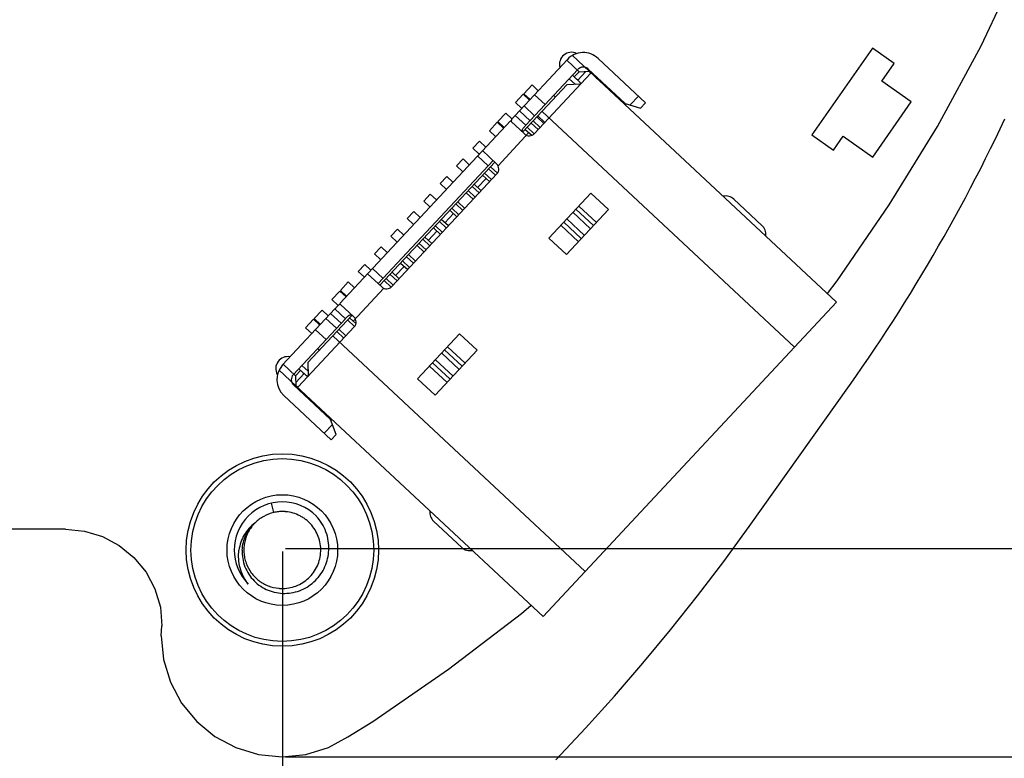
# Model space of a CAD drawing. Header units: inches. Extents: x -109 to 120, y -78 to 24.
# Tile 31 of 113: x 87 to 107, y -58 to -43. Entities that reach past the tile are written whole.
import ezdxf

# ---------------------------------------------------------------- set-up
doc = ezdxf.new("R2010")
doc.units = ezdxf.units.IN
doc.header["$LTSCALE"] = 1.21
doc.header["$MEASUREMENT"] = 0
doc.header["$PDMODE"] = 3
doc.header["$PDSIZE"] = 0.3125
doc.layers.get('0').update_dxf_attribs({"linetype": 'CONTINUOUS'})
doc.layers.get('Defpoints').update_dxf_attribs({"linetype": 'CONTINUOUS'})
doc.layers.add('DIM', color=3, linetype='CONTINUOUS')
doc.layers.add('X2_94A2_X0__-__X2_7F0E5149_X0_', color=7, linetype='CONTINUOUS')
doc.styles.get("Standard").update_dxf_attribs({"font": 'txt', "width": 0.8})
doc.dimstyles.get("Standard").update_dxf_attribs({"dimtxt": 0.15625, "dimasz": 0.1875, "dimexe": 0.125, "dimexo": 0.0625, "dimgap": 0.09, "dimtad": 0, "dimtih": 1, "dimtoh": 1, "dimzin": 4, "dimdsep": 46, "dimtxsty": 'Standard', "dimblk": '_FILLED', "dimblk1": '_FILLED', "dimblk2": '_FILLED', "dimcen": 0.09, "dimazin": 1, "dimtp": 0.01, "dimtm": 0.01, "dimtfac": 1, "dimtofl": 0, "dimtmove": 0, "dimatfit": 3, "dimldrblk": '_FILLED', "dimfxl": 1, "dimtolj": 1, "dimtzin": 4, "dimarcsym": 0})

# ---------------------------------------------------------------- blocks, each defined once
blk = doc.blocks.new('_FILLED')
at = {"color": 0, "linetype": 'ByBlock'}
blk.add_solid([(0, 0), (-1, 0.167), (-1, -0.167)], dxfattribs=at)
blk = doc.blocks.new('*D47')
at = {"layer": 'Defpoints', "color": 0}
for p in [(56.192, -53.916), (92.192, -53.918), (92.192, -76.927)]:
    blk.add_point(p, dxfattribs=at)
at = {"layer": 'DIM', "color": 0, "lineweight": -2}
for p, q in [((56.192, -53.978), (56.192, -77.052)), ((92.192, -53.981), (92.192, -77.052)), ((57.692, -76.927), (71.902, -76.927)), ((90.692, -76.927), (76.482, -76.927))]:
    blk.add_line(p, q, dxfattribs=at)
at = {"layer": 'DIM', "color": 0, "lineweight": -2, "xscale": 1.5, "yscale": 1.5, "zscale": 1.5, "rotation": 180}
blk.add_blockref('_FILLED', (56.192, -76.927), dxfattribs=at)
at = {"layer": 'DIM', "color": 0, "lineweight": -2, "xscale": 1.5, "yscale": 1.5, "zscale": 1.5}
blk.add_blockref('_FILLED', (92.192, -76.927), dxfattribs=at)
at = {"layer": 'DIM', "color": 0, "insert": (74.192, -76.927), "char_height": 1.5, "attachment_point": 5}
blk.add_mtext('\\A1;36.00', dxfattribs=at)
blk = doc.blocks.new('*D50')
at = {"layer": 'Defpoints', "color": 0}
for p in [(114.801, -26.433), (114.801, -26.433), (92.192, -53.918)]:
    blk.add_point(p, dxfattribs=at)
at = {"layer": 'DIM', "color": 0, "lineweight": -2}
for p, q in [((114.864, -26.433), (114.926, -26.433)), ((114.801, -27.933), (114.801, -37.686)), ((114.801, -52.418), (114.801, -42.666)), ((92.254, -53.918), (114.926, -53.918))]:
    blk.add_line(p, q, dxfattribs=at)
at = {"layer": 'DIM', "color": 0, "lineweight": -2, "xscale": 1.5, "yscale": 1.5, "zscale": 1.5}
for p, rotation in [((114.801, -26.433), 90), ((114.801, -53.918), 270)]:
    blk.add_blockref('_FILLED', p, dxfattribs=dict(at, rotation=rotation))
at = {"layer": 'DIM', "color": 0, "insert": (114.801, -40.176), "char_height": 1.5, "attachment_point": 5, "rotation": 90}
blk.add_mtext('\\A1;27.49', dxfattribs=at)
blk = doc.blocks.new('*D51')
at = {"layer": 'Defpoints', "color": 0}
for p in [(119.484, -26.433), (120.119, -26.433), (92.192, -58.245)]:
    blk.add_point(p, dxfattribs=at)
at = {"layer": 'DIM', "color": 0, "lineweight": -2}
for p, q in [((120.057, -26.433), (119.359, -26.433)), ((119.484, -27.933), (119.484, -40.649)), ((119.484, -56.745), (119.484, -44.029)), ((92.254, -58.245), (119.609, -58.245))]:
    blk.add_line(p, q, dxfattribs=at)
at = {"layer": 'DIM', "color": 0, "lineweight": -2, "xscale": 1.5, "yscale": 1.5, "zscale": 1.5}
for p, rotation in [((119.484, -26.433), 90), ((119.484, -58.245), 270)]:
    blk.add_blockref('_FILLED', p, dxfattribs=dict(at, rotation=rotation))
at = {"layer": 'DIM', "color": 0, "insert": (119.334, -42.339), "char_height": 1.5, "attachment_point": 5, "rotation": 90}
blk.add_mtext('\\A1;31.8', dxfattribs=at)

msp = doc.modelspace()

# ---------------------------------------------------------------- linework, layer by layer
at = {"color": 7, "linetype": 'Continuous'}
for p, q in [((106.721, -43.465), (107.188, -42.478)), ((105.809, -45.145), (106.721, -43.465)), ((107.116, -45.193), (107.214, -44.986)), ((104.81, -46.775), (105.809, -45.145)), ((107.017, -45.399), (107.116, -45.193)), ((106.916, -45.605), (107.017, -45.399)), ((106.813, -45.811), (106.916, -45.605)), ((106.71, -46.015), (106.813, -45.811)), ((106.605, -46.219), (106.71, -46.015)), ((106.499, -46.423), (106.605, -46.219)), ((106.392, -46.625), (106.499, -46.423)), ((106.283, -46.827), (106.392, -46.625)), ((103.727, -48.35), (104.81, -46.775)), ((106.173, -47.029), (106.283, -46.827)), ((106.062, -47.229), (106.173, -47.029)), ((105.95, -47.429), (106.062, -47.229)), ((105.836, -47.628), (105.95, -47.429)), ((105.721, -47.827), (105.836, -47.628)), ((105.605, -48.025), (105.721, -47.827)), ((105.488, -48.222), (105.605, -48.025)), ((105.369, -48.418), (105.488, -48.222)), ((103.523, -48.616), (103.727, -48.35)), ((105.25, -48.614), (105.369, -48.418)), ((105.128, -48.808), (105.25, -48.614)), ((105.006, -49.002), (105.128, -48.808)), ((104.883, -49.196), (105.006, -49.002)), ((104.758, -49.388), (104.883, -49.196)), ((104.632, -49.58), (104.758, -49.388)), ((104.505, -49.771), (104.632, -49.58)), ((104.377, -49.961), (104.505, -49.771)), ((104.116, -50.338), (104.247, -50.15)), ((104.247, -50.15), (104.377, -49.961)), ((103.985, -50.526), (104.116, -50.338)), ((101.898, -53.456), (103.985, -50.526)), ((93.208, -51.657), (93.31, -51.547)), ((92.013, -53.168), (91.968, -52.973)), ((87.686, -53.515), (84.158, -53.516)), ((87.686, -53.515), (88.078, -53.554)), ((88.078, -53.554), (88.455, -53.668)), ((101.368, -54.184), (101.898, -53.456)), ((88.455, -53.668), (88.802, -53.854)), ((88.802, -53.854), (89.107, -54.104)), ((89.107, -54.104), (89.357, -54.408)), ((100.823, -54.901), (101.368, -54.184)), ((89.357, -54.408), (89.543, -54.756)), ((89.543, -54.756), (89.657, -55.133)), ((100.262, -55.607), (100.823, -54.901)), ((89.657, -55.133), (89.686, -55.525)), ((95.649, -56.427), (97.165, -55.264)), ((97.165, -55.264), (97.363, -55.095)), ((89.675, -55.733), (89.686, -55.525)), ((99.688, -56.301), (100.262, -55.607)), ((89.675, -55.733), (89.723, -56.223)), ((89.723, -56.223), (89.866, -56.695)), ((94.073, -57.51), (95.649, -56.427)), ((99.099, -56.982), (99.688, -56.301)), ((89.866, -56.695), (90.098, -57.129)), ((98.496, -57.652), (99.099, -56.982)), ((90.098, -57.129), (90.411, -57.51)), ((90.411, -57.51), (90.791, -57.822)), ((93.551, -57.83), (94.073, -57.51)), ((97.879, -58.308), (98.496, -57.652)), ((90.791, -57.822), (91.225, -58.054)), ((93.148, -58.054), (93.551, -57.83)), ((91.225, -58.054), (91.697, -58.197)), ((92.677, -58.197), (93.148, -58.054)), ((91.697, -58.197), (92.187, -58.245)), ((92.187, -58.245), (92.677, -58.197))]:
    msp.add_line(p, q, dxfattribs=at)
for radius in [2, 1.9, 1.15]:
    msp.add_circle((92.191, -53.948), radius, dxfattribs=at)
for centre, radius, start, end in [((92.191, -53.948), 1, 44.9984, 224.9873), ((92.192, -53.918), 0.77, 85.5738, 89.0119), ((92.191, -53.926), 0.778, 84.9303, 85.5788), ((92.195, -53.924), 0.823, 264.7189, 265.384)]:
    msp.add_arc(centre, radius, start, end, dxfattribs=at)
for points, knots in [([(92.013, -53.168), (91.94, -53.185), (91.799, -53.239), (91.678, -53.33), (91.625, -53.382)], [0, 0, 0, 0, 0.500029, 1, 1, 1, 1]), ([(92.205, -53.148), (92.173, -53.148), (92.124, -53.15), (92.06, -53.159), (92.028, -53.165), (92.013, -53.168)], [0, 0, 0, 0, 0.499855, 0.749869, 1, 1, 1, 1]), ([(92.129, -54.745), (92.181, -54.749), (92.286, -54.748), (92.439, -54.714), (92.583, -54.65), (92.712, -54.561), (92.822, -54.448), (92.907, -54.315), (92.964, -54.169), (92.993, -54.014), (92.991, -53.857), (92.957, -53.703), (92.895, -53.559), (92.821, -53.45), (92.75, -53.374), (92.691, -53.322), (92.627, -53.277), (92.537, -53.224), (92.415, -53.175), (92.312, -53.156), (92.26, -53.151)], [0, 0, 0, 0, 0.062484, 0.124969, 0.187464, 0.249961, 0.312449, 0.37494, 0.437436, 0.499932, 0.56242, 0.624912, 0.68741, 0.749905, 0.781189, 0.812471, 0.843752, 0.875031, 0.937519, 1, 1, 1, 1]), ([(91.625, -53.382), (91.58, -53.415), (91.495, -53.491), (91.396, -53.628), (91.325, -53.782), (91.298, -53.892), (91.29, -53.948)], [0, 0, 0, 0, 0.249722, 0.499666, 0.749749, 1, 1, 1, 1]), ([(91.357, -53.948), (91.36, -53.895), (91.376, -53.788), (91.43, -53.636), (91.513, -53.498), (91.585, -53.418), (91.625, -53.382)], [0, 0, 0, 0, 0.250025, 0.500025, 0.750015, 1, 1, 1, 1]), ([(91.624, -53.385), (91.571, -53.438), (91.501, -53.53), (91.439, -53.667), (91.407, -53.776), (91.391, -53.888), (91.39, -54.001), (91.405, -54.114), (91.447, -54.259), (91.52, -54.393), (91.617, -54.509), (91.701, -54.584), (91.796, -54.647), (91.933, -54.711), (92.044, -54.737), (92.119, -54.744)], [0, 0, 0, 0, 0.124797, 0.187345, 0.249898, 0.312453, 0.375011, 0.437564, 0.500116, 0.624926, 0.687487, 0.750047, 0.812604, 0.875167, 1, 1, 1, 1]), ([(93.157, -53.948), (93.16, -53.884), (93.153, -53.755), (93.104, -53.567), (93.019, -53.392), (92.941, -53.288), (92.898, -53.241)], [0, 0, 0, 0, 0.249981, 0.499977, 0.749984, 1, 1, 1, 1]), ([(91.483, -54.655), (91.445, -54.606), (91.377, -54.499), (91.309, -54.323), (91.277, -54.136), (91.282, -54.01), (91.29, -53.948)], [0, 0, 0, 0, 0.250248, 0.500279, 0.750179, 1, 1, 1, 1]), ([(91.357, -53.948), (91.354, -54.007), (91.361, -54.125), (91.408, -54.297), (91.489, -54.455), (91.601, -54.593), (91.738, -54.706), (91.895, -54.789), (92.066, -54.839), (92.243, -54.855), (92.42, -54.835), (92.589, -54.782), (92.745, -54.698), (92.883, -54.585), (92.997, -54.449), (93.083, -54.293), (93.138, -54.124), (93.155, -54.007), (93.157, -53.948)], [0, 0, 0, 0, 0.062477, 0.124948, 0.18743, 0.249921, 0.312414, 0.374917, 0.437419, 0.499926, 0.562431, 0.624936, 0.687448, 0.749958, 0.812463, 0.874973, 0.937485, 1, 1, 1, 1])]:
    msp.add_open_spline(points, degree=3, knots=knots, dxfattribs=at)
at = {"layer": 'X2_94A2_X0__-__X2_7F0E5149_X0_', "color": 6, "linetype": 'Continuous'}
for p, q in [((104.461, -43.519), (103.199, -45.321)), ((104.912, -43.834), (104.461, -43.519)), ((97.034, -44.915), (98.119, -43.752)), ((98.105, -43.767), (98.361, -44.006)), ((98.572, -43.997), (98.222, -43.67)), ((98.755, -43.73), (99.742, -44.651)), ((98.338, -43.957), (97.254, -45.12)), ((98.361, -44.006), (98.259, -44.115)), ((98.503, -44.001), (98.332, -44.184)), ((98.361, -44.006), (98.571, -43.998)), ((98.55, -43.95), (99.318, -44.666)), ((103.714, -48.793), (98.573, -43.998)), ((104.654, -44.203), (104.912, -43.834)), ((97.437, -45.29), (98.599, -44.044)), ((98.285, -44.27), (98.158, -44.151)), ((98.306, -44.159), (98.222, -44.081)), ((98.332, -44.184), (98.306, -44.159)), ((105.268, -44.633), (104.654, -44.203)), ((97.192, -45.259), (98.109, -44.276)), ((97.211, -44.464), (97.382, -44.282)), ((97.382, -44.282), (97.512, -44.403)), ((98.392, -44.266), (98.109, -44.276)), ((97.041, -44.647), (97.201, -44.475)), ((97.201, -44.475), (97.331, -44.597)), ((97.211, -44.464), (97.341, -44.586)), ((97.656, -44.688), (97.437, -44.484)), ((97.834, -44.498), (97.87, -44.532)), ((99.113, -44.475), (99.1, -44.489)), ((99.209, -44.592), (99.223, -44.577)), ((99.596, -44.515), (99.425, -44.697)), ((97.041, -44.647), (97.171, -44.769)), ((97.122, -44.821), (97.341, -45.026)), ((97.437, -44.923), (97.218, -44.718)), ((99.318, -44.666), (99.64, -44.761)), ((99.64, -44.761), (99.742, -44.651)), ((104.465, -45.78), (105.268, -44.633)), ((93.385, -48.827), (96.932, -45.025)), ((96.672, -45.042), (96.836, -44.867)), ((96.836, -44.867), (96.966, -44.988)), ((97.254, -45.12), (97.034, -44.915)), ((97.553, -45.166), (97.406, -45.029)), ((97.629, -45.084), (97.483, -44.947)), ((97.65, -45.062), (97.504, -44.925)), ((97.59, -44.832), (102.841, -49.729)), ((96.659, -45.057), (96.495, -45.232)), ((96.495, -45.232), (96.625, -45.354)), ((96.789, -45.178), (96.659, -45.057)), ((96.802, -45.164), (96.672, -45.042)), ((96.951, -45.042), (97.225, -45.298)), ((97.243, -45.205), (97.375, -45.328)), ((97.429, -45.296), (97.284, -45.161)), ((97.365, -45.073), (97.512, -45.21)), ((96.676, -45.96), (97.316, -45.273)), ((103.199, -45.321), (103.65, -45.636)), ((103.65, -45.636), (103.851, -45.349)), ((103.851, -45.349), (104.465, -45.78)), ((96.154, -45.598), (96.29, -45.452)), ((96.284, -45.719), (96.154, -45.598)), ((96.29, -45.452), (96.421, -45.573)), ((96.645, -45.919), (96.352, -45.646)), ((94.184, -48.41), (96.572, -45.851)), ((95.949, -45.817), (95.813, -45.964)), ((96.079, -45.939), (95.949, -45.817)), ((96.25, -45.756), (96.469, -45.961)), ((94.221, -48.444), (96.608, -45.885)), ((95.813, -45.964), (95.943, -46.085)), ((96.479, -46.024), (96.625, -46.16)), ((96.52, -45.98), (96.664, -46.114)), ((94.469, -48.471), (96.652, -46.131)), ((95.472, -46.329), (95.608, -46.183)), ((95.608, -46.183), (95.738, -46.304)), ((96.429, -46.224), (96.252, -46.414)), ((96.356, -46.156), (96.502, -46.292)), ((96.543, -46.248), (96.397, -46.112)), ((95.602, -46.451), (95.472, -46.329)), ((96.138, -46.39), (96.284, -46.526)), ((96.325, -46.482), (96.179, -46.346)), ((95.131, -46.695), (95.267, -46.549)), ((95.397, -46.67), (95.267, -46.549)), ((96.015, -46.521), (96.161, -46.658)), ((96.056, -46.477), (96.202, -46.614)), ((98.605, -46.53), (97.731, -47.466)), ((98.971, -46.871), (98.605, -46.53)), ((101.577, -46.656), (102.162, -47.202)), ((95.131, -46.695), (95.261, -46.816)), ((95.861, -46.979), (95.715, -46.843)), ((95.797, -46.755), (95.943, -46.892)), ((95.837, -46.711), (95.984, -46.848)), ((98.097, -47.807), (98.971, -46.871)), ((98.66, -47.204), (98.295, -46.863)), ((98.355, -46.798), (98.721, -47.139)), ((94.926, -46.914), (94.79, -47.06)), ((94.79, -47.06), (94.92, -47.182)), ((95.056, -47.036), (94.926, -46.914)), ((95.643, -47.213), (95.496, -47.077)), ((95.747, -46.955), (95.57, -47.145)), ((95.674, -46.887), (95.82, -47.023)), ((98.47, -47.408), (98.104, -47.067)), ((98.232, -46.929), (98.598, -47.271)), ((94.449, -47.426), (94.585, -47.28)), ((94.585, -47.28), (94.715, -47.401)), ((95.333, -47.253), (95.479, -47.389)), ((95.52, -47.345), (95.374, -47.209)), ((95.456, -47.121), (95.602, -47.257)), ((98.347, -47.54), (97.981, -47.199)), ((98.042, -47.134), (98.407, -47.475)), ((94.579, -47.548), (94.449, -47.426)), ((95.114, -47.487), (95.261, -47.623)), ((95.302, -47.579), (95.155, -47.443)), ((95.406, -47.321), (95.229, -47.511)), ((97.731, -47.466), (98.097, -47.807)), ((94.244, -47.645), (94.108, -47.792)), ((94.374, -47.767), (94.244, -47.645)), ((94.992, -47.618), (95.138, -47.755)), ((95.033, -47.574), (95.179, -47.711)), ((94.108, -47.792), (94.238, -47.913)), ((94.773, -47.852), (94.92, -47.989)), ((94.814, -47.808), (94.961, -47.945)), ((93.766, -48.157), (93.903, -48.011)), ((93.903, -48.011), (94.033, -48.133)), ((94.287, -48.301), (94.067, -48.096)), ((94.724, -48.052), (94.546, -48.242)), ((94.651, -47.984), (94.797, -48.12)), ((94.838, -48.076), (94.692, -47.94)), ((93.897, -48.279), (93.766, -48.157)), ((93.965, -48.206), (94.257, -48.479)), ((94.351, -48.306), (94.497, -48.442)), ((94.432, -48.218), (94.579, -48.354)), ((94.62, -48.31), (94.473, -48.174)), ((93.398, -48.552), (93.562, -48.377)), ((93.692, -48.498), (93.562, -48.377)), ((93.663, -49.189), (94.3, -48.506)), ((94.31, -48.349), (94.454, -48.484)), ((93.384, -48.567), (93.221, -48.742)), ((93.384, -48.567), (93.515, -48.688)), ((93.398, -48.552), (93.528, -48.674)), ((93.351, -48.864), (93.221, -48.742)), ((93.678, -49.1), (93.404, -48.845)), ((103.714, -48.793), (97.616, -55.331)), ((92.198, -50.1), (93.283, -48.937)), ((92.72, -50.053), (93.637, -49.07)), ((92.852, -49.137), (93.016, -48.962)), ((93.146, -49.083), (93.016, -48.962)), ((93.415, -49.236), (93.195, -49.031)), ((93.283, -48.937), (93.502, -49.142)), ((93.59, -49.121), (93.72, -49.242)), ((92.418, -50.304), (93.502, -49.142)), ((92.523, -50.558), (93.685, -49.312)), ((92.675, -49.327), (92.839, -49.152)), ((92.675, -49.327), (92.805, -49.449)), ((92.969, -49.273), (92.839, -49.152)), ((92.852, -49.137), (92.983, -49.259)), ((93.099, -49.134), (93.319, -49.338)), ((93.549, -49.165), (93.694, -49.3)), ((93.1, -49.573), (92.881, -49.368)), ((98.489, -54.395), (93.239, -49.497)), ((93.326, -49.404), (93.472, -49.541)), ((93.367, -49.36), (93.513, -49.497)), ((95.877, -49.455), (95.003, -50.391)), ((96.242, -49.796), (95.877, -49.455)), ((95.627, -49.723), (95.992, -50.064)), ((92.959, -49.797), (92.922, -49.763)), ((95.369, -50.732), (96.242, -49.796)), ((95.504, -49.855), (95.87, -50.196)), ((95.932, -50.129), (95.566, -49.788)), ((92.212, -50.085), (92.468, -50.324)), ((92.598, -50.111), (92.726, -50.23)), ((92.72, -50.053), (92.73, -50.336)), ((95.618, -50.465), (95.253, -50.124)), ((95.313, -50.059), (95.679, -50.4)), ((95.741, -50.333), (95.376, -49.992)), ((92.124, -50.208), (92.474, -50.535)), ((92.57, -50.214), (92.468, -50.324)), ((92.468, -50.324), (92.475, -50.533)), ((92.644, -50.282), (92.473, -50.465)), ((92.534, -50.18), (92.617, -50.258)), ((92.617, -50.258), (92.644, -50.282)), ((93.193, -51.233), (92.425, -50.516)), ((92.475, -50.536), (97.616, -55.331)), ((95.003, -50.391), (95.369, -50.732)), ((92.22, -50.736), (93.208, -51.657)), ((93.002, -51.027), (92.988, -51.042)), ((93.098, -51.144), (93.111, -51.129)), ((93.232, -51.337), (93.061, -51.52)), ((93.31, -51.547), (93.193, -51.233)), ((95.921, -53.893), (95.336, -53.348))]:
    msp.add_line(p, q, dxfattribs=at)
for centre, radius, start, end in [((98.203, -43.852), 0.25, 64.6948, 195.1412), ((98.448, -44.059), 0.45, 46.9923, 136.9923), ((98.448, -44.059), 0.15, 46.9923, 136.9923), ((98.828, -44.03), 0.15, 226.9923, 256.8965), ((99.081, -44.67), 0.25, 352.8102, 0.3899), ((97.327, -45.188), 0.15, 226.9923, 316.9923), ((96.542, -46.029), 0.15, 316.9923, 46.9923), ((101.406, -46.839), 0.25, 46.9964, 101.2857), ((101.992, -47.385), 0.25, 352.7403, 46.9964), ((94.36, -48.369), 0.15, 226.9923, 316.9923), ((93.575, -49.21), 0.15, 316.9923, 46.9923), ((92.304, -50.178), 0.25, 79.0161, 209.17), ((92.527, -50.407), 0.45, 136.9923, 226.9923), ((92.527, -50.407), 0.15, 136.9923, 226.9923), ((92.525, -50.787), 0.15, 17.0882, 46.9923), ((93.181, -50.996), 0.25, 273.5066, 281.2129), ((95.507, -53.165), 0.25, 172.8675, 226.9964), ((96.092, -53.711), 0.25, 226.9964, 281.1589)]:
    msp.add_arc(centre, radius, start, end, dxfattribs=at)
for points, knots in [([(98.599, -44.044), (98.6, -44.043), (98.601, -44.041), (98.6, -44.037), (98.599, -44.033), (98.594, -44.025), (98.585, -44.013), (98.576, -44.004), (98.571, -43.998)], [0, 0, 0, 0, 0.051288, 0.11409, 0.198057, 0.307032, 0.603278, 1, 1, 1, 1]), ([(98.332, -44.184), (98.342, -44.193), (98.356, -44.207), (98.373, -44.225), (98.382, -44.237), (98.389, -44.246), (98.393, -44.255), (98.394, -44.262), (98.392, -44.266), (98.391, -44.267)], [0, 0, 0, 0, 0.391613, 0.554733, 0.692566, 0.803775, 0.888622, 0.950436, 1, 1, 1, 1]), ([(97.034, -44.915), (97.028, -44.922), (97.014, -44.936), (96.995, -44.957), (96.978, -44.976), (96.964, -44.994), (96.953, -45.009), (96.946, -45.022), (96.945, -45.034), (96.949, -45.04), (96.951, -45.042)], [0, 0, 0, 0, 0.184592, 0.362306, 0.525503, 0.668133, 0.785376, 0.875196, 0.9418, 1, 1, 1, 1]), ([(97.225, -45.297), (97.218, -45.29), (97.204, -45.277), (97.188, -45.256), (97.179, -45.234), (97.181, -45.211), (97.193, -45.189), (97.21, -45.167), (97.231, -45.144), (97.246, -45.128), (97.254, -45.12)], [0, 0, 0, 0, 0.138152, 0.259005, 0.361998, 0.460279, 0.571771, 0.702167, 0.847308, 1, 1, 1, 1]), ([(93.404, -48.845), (93.402, -48.843), (93.395, -48.84), (93.384, -48.842), (93.371, -48.849), (93.356, -48.861), (93.34, -48.877), (93.322, -48.895), (93.303, -48.916), (93.29, -48.93), (93.283, -48.937)], [0, 0, 0, 0, 0.058204, 0.124815, 0.214645, 0.331892, 0.474525, 0.637718, 0.815416, 1, 1, 1, 1]), ([(93.502, -49.142), (93.51, -49.134), (93.524, -49.118), (93.546, -49.095), (93.567, -49.076), (93.588, -49.063), (93.611, -49.059), (93.634, -49.066), (93.656, -49.081), (93.67, -49.094), (93.678, -49.1)], [0, 0, 0, 0, 0.152697, 0.297846, 0.428241, 0.539729, 0.638011, 0.740999, 0.861851, 1, 1, 1, 1]), ([(92.731, -50.335), (92.729, -50.337), (92.726, -50.339), (92.718, -50.338), (92.71, -50.334), (92.7, -50.328), (92.688, -50.32), (92.669, -50.304), (92.654, -50.291), (92.644, -50.282)], [0, 0, 0, 0, 0.049562, 0.111372, 0.196218, 0.307422, 0.445254, 0.608378, 1, 1, 1, 1]), ([(92.475, -50.533), (92.481, -50.538), (92.491, -50.546), (92.503, -50.555), (92.512, -50.559), (92.516, -50.56), (92.52, -50.56), (92.522, -50.559), (92.523, -50.558)], [0, 0, 0, 0, 0.396722, 0.692968, 0.801943, 0.88591, 0.948712, 1, 1, 1, 1])]:
    msp.add_open_spline(points, degree=3, knots=knots, dxfattribs=at)

# ---------------------------------------------------------------- dimensions: what is measured, and where the dimension line sits
at = {"layer": 'DIM'}
for base, p1, p2, override, picture, middle in [((114.8013, -26.4329), (92.1917, -53.9182), (114.8013, -26.4329), {"dimtxt": 1.5, "dimasz": 1.5, "dimtih": 0, "dimtoh": 0, "dimzin": 0, "dimcen": 0.198, "dimadec": 0, "dimazin": 0, "dimtp": 0, "dimtm": 0, "dimtdec": 4, "dimtzin": 0}, '*D50', (114.8013, -40.1756)), ((119.484, -26.433), (92.192, -58.245), (120.119, -26.433), {"dimtxt": 1.5, "dimasz": 1.5, "dimgap": 0.09, "dimtad": 0, "dimjust": 0, "dimtih": 0, "dimtoh": 0, "dimdec": 1, "dimlfac": 1, "dimzin": 0, "dimpost": '<>', "dimcen": 0.198, "dimse1": 0, "dimse2": 0, "dimsd1": 0, "dimsd2": 0, "dimadec": 0, "dimazin": 0, "dimtp": 0, "dimtm": 0, "dimtdec": 4, "dimtofl": 0, "dimtvp": 0.1, "dimtzin": 0}, '*D51', (119.334, -42.339))]:
    dim = msp.add_linear_dim(base=base, p1=p1, p2=p2, angle=90, dimstyle='Standard', override=override, dxfattribs=at)
    dim.commit()
    dim.dimension.update_dxf_attribs({"geometry": picture, "text_midpoint": middle})
dim = msp.add_linear_dim(base=(92.192, -76.927), p1=(56.192, -53.916), p2=(92.192, -53.918), dimstyle='Standard', override={"dimtxt": 1.5, "dimasz": 1.5, "dimtih": 0, "dimtoh": 0, "dimzin": 0, "dimcen": 0.198, "dimadec": 0, "dimazin": 0, "dimtp": 0, "dimtm": 0, "dimtdec": 4, "dimtzin": 0}, dxfattribs=at)
dim.commit()
dim.dimension.update_dxf_attribs({"geometry": '*D47', "text_midpoint": (74.192, -76.927)})

doc.saveas('drawing.dxf')
